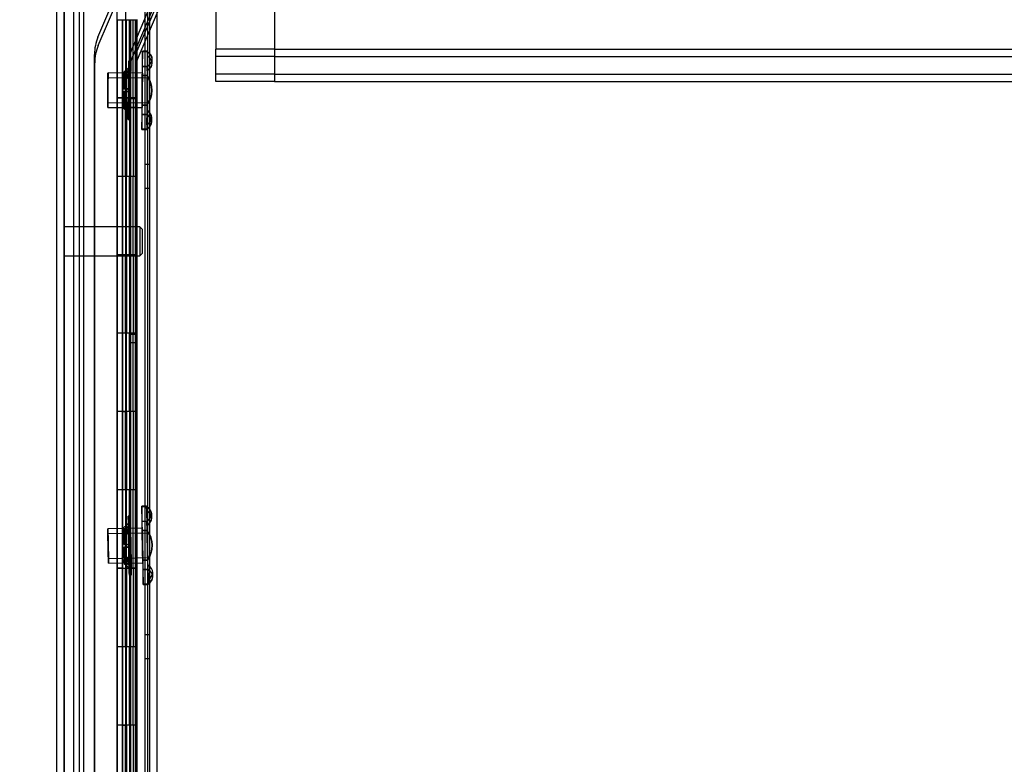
# Model space of a CAD drawing. Header units: inches. Extents: x 1 to 359, y -2 to 239.
# Tile 81 of 88: x 202 to 215, y 134 to 144. Entities that reach past the tile are written whole.
import ezdxf
from ezdxf.enums import TextEntityAlignment as Align
from ezdxf.lldxf.tags import DXFTag

# ---------------------------------------------------------------- set-up
doc = ezdxf.new("R2010")
doc.units = ezdxf.units.IN
doc.header["$MEASUREMENT"] = 0
for name, color, linetype in [('COM53964-2', 7, 'Continuous'), ('COM54746-60', 7, 'Continuous'), ('COM70220', 7, 'Continuous'), ('COM70739-9', 7, 'Continuous'), ('COM70839-3', 7, 'Continuous'), ('COM71196-8', 7, 'Continuous'), ('COM71301-8', 7, 'Continuous'), ('Default', 7, 'Continuous'), ('NTS18147', 7, 'Continuous'), ('STD26122', 7, 'Continuous'), ('WAM30038', 7, 'Continuous')]:
    doc.layers.add(name, color=color, linetype=linetype)
doc.styles.add('SEACAD_Times_New_Roman', font='times.ttf')
tags = doc.linetypes.add('HIDDEN2', pattern=[0.1875, 0.125, -0.0625]).pattern_tags.tags
tags[6:7] = [DXFTag(74, 4), DXFTag(75, 0), DXFTag(340, '0'), DXFTag(46, 0.0), DXFTag(50, 0.0), DXFTag(44, 0.0), DXFTag(45, 0.0)]
tags[4:5] = [DXFTag(74, 4), DXFTag(75, 0), DXFTag(340, '0'), DXFTag(46, 0.0), DXFTag(50, 0.0), DXFTag(44, 0.0), DXFTag(45, 0.0)]
doc.dimstyles.new('HAMMOND_(STH_-_540x360)', dxfattribs={"dimtxt": 2, "dimasz": 2.5, "dimexe": 1, "dimexo": 1, "dimgap": 0.5, "dimtad": 0, "dimtih": 1, "dimtoh": 1, "dimzin": 0, "dimdsep": 46, "dimtxsty": 'SEACAD_Times_New_Roman', "dimblk1": '_SE_FILLED', "dimblk2": '_SE_FILLED', "dimsah": 1, "dimcen": 1, "dimadec": 0, "dimazin": 0, "dimtfac": 0.8, "dimtofl": 0, "dimtmove": 0, "dimatfit": 3, "dimfxl": 1, "dimtolj": 1, "dimtzin": 0, "dimarcsym": 0})

# ---------------------------------------------------------------- blocks, each defined once
blk = doc.blocks.new('SE4')
at = {"layer": 'COM53964-2', "color": 7, "linetype": 'HIDDEN2'}
for p, q in [((205.289, 144.462), (205.289, 143.113)), ((204.542, 144.186), (204.542, 143.389)), ((204.542, 143.251), (204.542, 143.389)), ((205.289, 143.389), (204.542, 143.389)), ((205.289, 143.294), (204.542, 143.294)), ((205.289, 143.389), (227.664, 143.389)), ((205.289, 143.294), (227.664, 143.294)), ((204.542, 143.113), (204.542, 143.251)), ((204.542, 142.975), (204.542, 143.113)), ((205.289, 143.07), (204.542, 143.07)), ((205.289, 143.113), (205.289, 142.975)), ((205.289, 143.07), (227.664, 143.07)), ((205.289, 142.975), (204.542, 142.975)), ((205.289, 142.975), (227.664, 142.975))]:
    blk.add_line(p, q, dxfattribs=at)
at = {"layer": 'COM54746-60', "color": 7, "linetype": 'HIDDEN2'}
for p, q in [((202.796, 144.765), (202.796, 84.765)), ((203.637, 144.765), (203.637, 84.765)), ((203.346, 143.764), (203.346, 142.764)), ((203.351, 143.764), (203.351, 84.765)), ((203.39, 143.764), (203.39, 142.764)), ((203.396, 143.764), (203.396, 142.764)), ((203.401, 142.765), (203.401, 143.765)), ((203.442, 142.765), (203.442, 143.765)), ((203.451, 84.765), (203.451, 143.764)), ((203.456, 142.764), (203.456, 143.764)), ((203.487, 142.765), (203.487, 143.765)), ((203.536, 142.765), (203.536, 143.765)), ((203.346, 142.766), (203.284, 142.766)), ((203.346, 142.766), (203.39, 142.766)), ((203.346, 142.765), (203.346, 141.765)), ((203.518, 142.766), (203.39, 142.766)), ((203.39, 141.765), (203.39, 142.764)), ((203.396, 141.765), (203.396, 142.764)), ((203.401, 142.765), (203.401, 141.765)), ((203.442, 142.765), (203.442, 141.765)), ((203.456, 141.765), (203.456, 142.764)), ((203.518, 142.764), (203.518, 142.765)), ((203.518, 141.765), (203.518, 142.764)), ((203.527, 142.765), (203.527, 141.765)), ((203.536, 142.765), (203.531, 142.765)), ((203.531, 141.765), (203.531, 142.765)), ((203.536, 141.765), (203.536, 142.765)), ((203.699, 141.917), (203.637, 141.917)), ((203.346, 141.765), (203.346, 140.764)), ((203.39, 141.765), (203.39, 140.764)), ((203.396, 141.765), (203.396, 140.764)), ((203.401, 140.765), (203.401, 141.765)), ((203.442, 140.765), (203.442, 141.765)), ((203.456, 140.764), (203.456, 141.765)), ((203.487, 140.765), (203.487, 141.765)), ((203.536, 141.765), (203.531, 141.765)), ((203.536, 140.765), (203.536, 141.765)), ((203.637, 141.613), (203.699, 141.613)), ((203.346, 140.766), (203.284, 140.766)), ((203.346, 140.766), (203.39, 140.766)), ((203.346, 140.765), (203.346, 139.765)), ((203.518, 140.766), (203.39, 140.766)), ((203.39, 139.765), (203.39, 140.764)), ((203.396, 139.765), (203.396, 140.764)), ((203.401, 140.765), (203.401, 139.765)), ((203.442, 140.765), (203.442, 139.765)), ((203.456, 139.765), (203.456, 140.764)), ((203.518, 140.764), (203.518, 140.765)), ((203.518, 139.765), (203.518, 140.764)), ((203.527, 140.765), (203.527, 139.765)), ((203.536, 140.765), (203.531, 140.765)), ((203.531, 139.765), (203.531, 140.765)), ((203.536, 139.765), (203.536, 140.765)), ((203.346, 139.765), (203.346, 138.764)), ((203.39, 139.765), (203.39, 138.764)), ((203.396, 139.765), (203.396, 138.764)), ((203.401, 138.765), (203.401, 139.765)), ((203.442, 138.765), (203.442, 139.765)), ((203.456, 138.764), (203.456, 139.765)), ((203.487, 138.765), (203.487, 139.765)), ((203.536, 139.765), (203.531, 139.765)), ((203.536, 138.765), (203.536, 139.765)), ((203.346, 138.766), (203.284, 138.766)), ((203.346, 138.766), (203.39, 138.766)), ((203.346, 138.765), (203.346, 137.765)), ((203.518, 138.766), (203.39, 138.766)), ((203.39, 137.765), (203.39, 138.764)), ((203.396, 137.765), (203.396, 138.764)), ((203.401, 138.765), (203.401, 137.765)), ((203.442, 138.765), (203.442, 137.765)), ((203.456, 137.765), (203.456, 138.764)), ((203.518, 138.764), (203.518, 138.765)), ((203.518, 137.765), (203.518, 138.764)), ((203.527, 138.765), (203.527, 137.765)), ((203.536, 138.765), (203.531, 138.765)), ((203.531, 137.765), (203.531, 138.765)), ((203.536, 137.765), (203.536, 138.765)), ((203.346, 137.765), (203.346, 136.764)), ((203.39, 137.765), (203.39, 136.764)), ((203.396, 137.765), (203.396, 136.764)), ((203.401, 136.765), (203.401, 137.765)), ((203.442, 136.765), (203.442, 137.765)), ((203.456, 136.764), (203.456, 137.765)), ((203.487, 136.765), (203.487, 137.765)), ((203.536, 137.765), (203.531, 137.765)), ((203.536, 136.765), (203.536, 137.765)), ((203.346, 136.766), (203.284, 136.766)), ((203.346, 136.766), (203.39, 136.766)), ((203.346, 136.765), (203.346, 135.765)), ((203.518, 136.766), (203.39, 136.766)), ((203.39, 135.765), (203.39, 136.764)), ((203.396, 135.765), (203.396, 136.764)), ((203.401, 136.765), (203.401, 135.765)), ((203.442, 136.765), (203.442, 135.765)), ((203.456, 135.765), (203.456, 136.764)), ((203.518, 136.764), (203.518, 136.765)), ((203.518, 135.765), (203.518, 136.764)), ((203.527, 136.765), (203.527, 135.765)), ((203.536, 136.765), (203.531, 136.765)), ((203.531, 135.765), (203.531, 136.765)), ((203.536, 135.765), (203.536, 136.765)), ((203.699, 135.917), (203.637, 135.917)), ((203.346, 135.765), (203.346, 134.764)), ((203.39, 135.765), (203.39, 134.764)), ((203.396, 135.765), (203.396, 134.764)), ((203.401, 134.765), (203.401, 135.765)), ((203.442, 134.765), (203.442, 135.765)), ((203.456, 134.764), (203.456, 135.765)), ((203.487, 134.765), (203.487, 135.765)), ((203.536, 135.765), (203.531, 135.765)), ((203.536, 134.765), (203.536, 135.765)), ((203.637, 135.613), (203.699, 135.613)), ((203.346, 134.766), (203.284, 134.766)), ((203.346, 134.766), (203.39, 134.766)), ((203.346, 134.765), (203.346, 133.765)), ((203.518, 134.766), (203.39, 134.766)), ((203.39, 133.765), (203.39, 134.764)), ((203.396, 133.765), (203.396, 134.764)), ((203.401, 134.765), (203.401, 133.765)), ((203.442, 134.765), (203.442, 133.765)), ((203.456, 133.765), (203.456, 134.764)), ((203.518, 134.764), (203.518, 134.765)), ((203.518, 133.765), (203.518, 134.764)), ((203.527, 134.765), (203.527, 133.765)), ((203.536, 134.765), (203.531, 134.765)), ((203.531, 133.765), (203.531, 134.765)), ((203.536, 133.765), (203.536, 134.765))]:
    blk.add_line(p, q, dxfattribs=at)
at = {"layer": 'COM54746-60', "color": 7, "linetype": 'Continuous'}
for p, q in [((203.284, 143.764), (203.284, 143.765)), ((203.284, 143.764), (203.284, 142.764)), ((203.284, 143.764), (203.518, 143.764)), ((203.346, 143.765), (203.346, 143.764)), ((203.351, 143.765), (203.351, 143.764)), ((203.451, 143.764), (203.451, 143.765)), ((203.518, 142.765), (203.518, 143.764)), ((203.527, 142.765), (203.527, 143.765)), ((203.531, 143.765), (203.531, 142.765)), ((203.487, 142.765), (203.284, 142.765)), ((203.284, 142.765), (203.284, 141.765)), ((203.518, 142.764), (203.284, 142.764)), ((203.487, 142.765), (203.487, 141.765)), ((203.531, 142.765), (203.487, 142.765)), ((203.284, 141.765), (203.284, 140.764)), ((203.487, 141.765), (203.284, 141.765)), ((203.487, 141.765), (203.284, 141.765)), ((203.531, 141.765), (203.487, 141.765)), ((203.518, 140.765), (203.518, 141.765)), ((203.527, 140.765), (203.527, 141.765)), ((203.531, 141.765), (203.531, 140.765)), ((203.487, 140.765), (203.284, 140.765)), ((203.284, 140.765), (203.284, 139.765)), ((203.518, 140.764), (203.284, 140.764)), ((203.487, 140.765), (203.487, 139.765)), ((203.531, 140.765), (203.487, 140.765)), ((203.284, 139.765), (203.284, 138.764)), ((203.487, 139.765), (203.284, 139.765)), ((203.487, 139.765), (203.284, 139.765)), ((203.531, 139.765), (203.487, 139.765)), ((203.518, 138.765), (203.518, 139.765)), ((203.527, 138.765), (203.527, 139.765)), ((203.531, 139.765), (203.531, 138.765)), ((203.487, 138.765), (203.284, 138.765)), ((203.284, 138.765), (203.284, 137.765)), ((203.518, 138.764), (203.284, 138.764)), ((203.487, 138.765), (203.487, 137.765)), ((203.531, 138.765), (203.487, 138.765)), ((203.284, 137.765), (203.284, 136.764)), ((203.487, 137.765), (203.284, 137.765)), ((203.487, 137.765), (203.284, 137.765)), ((203.531, 137.765), (203.487, 137.765)), ((203.518, 136.765), (203.518, 137.765)), ((203.527, 136.765), (203.527, 137.765)), ((203.531, 137.765), (203.531, 136.765)), ((203.487, 136.765), (203.284, 136.765)), ((203.284, 136.765), (203.284, 135.765)), ((203.518, 136.764), (203.284, 136.764)), ((203.487, 136.765), (203.487, 135.765)), ((203.531, 136.765), (203.487, 136.765)), ((203.284, 135.765), (203.284, 134.764)), ((203.487, 135.765), (203.284, 135.765)), ((203.487, 135.765), (203.284, 135.765)), ((203.531, 135.765), (203.487, 135.765)), ((203.518, 134.765), (203.518, 135.765)), ((203.527, 134.765), (203.527, 135.765)), ((203.531, 135.765), (203.531, 134.765)), ((203.487, 134.765), (203.284, 134.765)), ((203.284, 134.765), (203.284, 133.765)), ((203.518, 134.764), (203.284, 134.764)), ((203.487, 134.765), (203.487, 133.765)), ((203.531, 134.765), (203.487, 134.765))]:
    blk.add_line(p, q, dxfattribs=at)
at = {"layer": 'COM70220', "color": 7, "linetype": 'HIDDEN2'}
for p, q in [((202.608, 84.199), (202.608, 145.259)), ((202.609, 84.199), (202.609, 145.259)), ((202.611, 84.199), (202.611, 145.259)), ((202.857, 84.199), (202.857, 145.259))]:
    blk.add_line(p, q, dxfattribs=at)
at = {"layer": 'COM70739-9', "color": 7, "linetype": 'HIDDEN2'}
blk.add_line((203.669, 144.966), (203.669, 84.346), dxfattribs=at)
at = {"layer": 'COM70839-3', "color": 7, "linetype": 'HIDDEN2'}
for p, q in [((203.038, 143.543), (203.788, 145.311)), ((203.042, 143.436), (203.838, 145.311)), ((203.46, 143.364), (204.236, 145.193)), ((203.465, 143.256), (204.241, 145.085)), ((203.526, 143.336), (204.303, 145.165)), ((203.531, 143.228), (204.307, 145.057)), ((202.995, 117.679), (202.992, 143.321)), ((203.455, 115.419), (203.452, 143.322)), ((203.527, 115.419), (203.524, 143.322)), ((202.996, 117.572), (202.997, 143.214)), ((203.455, 115.312), (203.456, 143.214)), ((203.527, 115.312), (203.528, 143.214)), ((203.524, 142.753), (203.452, 142.753)), ((203.528, 142.645), (203.456, 142.645)), ((203.452, 139.753), (203.524, 139.753)), ((203.456, 139.645), (203.528, 139.645))]:
    blk.add_line(p, q, dxfattribs=at)
for centre, radius, start, end in [((203.56, 143.322), 0.567, 157.0066, 180.0066), ((203.564, 143.214), 0.567, 156.9973, 179.9973), ((203.56, 143.322), 0.108, 157.0066, 180.0066), ((203.56, 143.322), 0.036, 157.0066, 180.0066), ((203.564, 143.214), 0.108, 156.9973, 179.9973), ((203.564, 143.214), 0.036, 156.9973, 179.9973)]:
    blk.add_arc(centre, radius, start, end, dxfattribs=at)
at = {"layer": 'COM71196-8', "color": 7, "linetype": 'Continuous'}
for p, q in [((203.282, 83.594), (203.282, 145.935)), ((202.512, 83.689), (202.512, 145.841))]:
    blk.add_line(p, q, dxfattribs=at)
at = {"layer": 'COM71196-8', "color": 7, "linetype": 'HIDDEN2'}
for p, q in [((202.607, 83.689), (202.607, 145.841)), ((203.387, 145.406), (203.387, 83.906))]:
    blk.add_line(p, q, dxfattribs=at)
at = {"layer": 'COM71301-8', "color": 7, "linetype": 'HIDDEN2'}
for p, q in [((202.732, 84.001), (202.732, 145.311)), ((203.794, 84.001), (203.794, 145.311))]:
    blk.add_line(p, q, dxfattribs=at)
at = {"layer": 'COM71301-8', "color": 7, "linetype": 'Continuous'}
blk.add_line((203.699, 84.001), (203.699, 145.311), dxfattribs=at)
at = {"layer": 'NTS18147', "color": 7, "linetype": 'HIDDEN2'}
for p, q in [((203.606, 143.358), (203.603, 143.169)), ((203.669, 143.362), (203.606, 143.363)), ((203.606, 143.169), (203.606, 143.358)), ((203.606, 143.358), (203.669, 143.357)), ((203.669, 143.357), (203.606, 143.358)), ((203.668, 143.303), (203.665, 143.114)), ((203.668, 143.303), (203.669, 143.357)), ((203.668, 143.114), (203.669, 143.303)), ((203.669, 143.303), (203.669, 143.357)), ((203.666, 143.169), (203.603, 143.169)), ((203.606, 143.169), (203.669, 143.169)), ((203.665, 143.114), (203.666, 143.169)), ((203.668, 143.114), (203.669, 143.169)), ((203.729, 143.209), (203.729, 143.263)), ((203.73, 143.207), (203.731, 143.262)), ((203.603, 143.083), (203.166, 143.086)), ((203.601, 143.051), (203.598, 142.674)), ((203.601, 143.051), (203.664, 143.051)), ((203.602, 142.674), (203.605, 143.051)), ((203.668, 143.051), (203.605, 143.051)), ((203.665, 143.051), (203.661, 142.673)), ((203.664, 142.673), (203.668, 143.051)), ((203.665, 143.051), (203.664, 143.051)), ((203.668, 143.051), (203.668, 143.051)), ((203.666, 143.018), (203.165, 143.023)), ((203.163, 142.71), (203.663, 142.705)), ((203.661, 142.673), (203.598, 142.674)), ((203.602, 142.674), (203.665, 142.673)), ((203.661, 142.673), (203.661, 142.673)), ((203.664, 142.673), (203.665, 142.673)), ((203.162, 142.646), (203.6, 142.643)), ((203.597, 142.367), (203.6, 142.556)), ((203.597, 142.556), (203.597, 142.367)), ((203.597, 142.556), (203.66, 142.555)), ((203.663, 142.555), (203.6, 142.556)), ((203.661, 142.61), (203.66, 142.555)), ((203.661, 142.61), (203.661, 142.421)), ((203.661, 142.421), (203.664, 142.61)), ((203.664, 142.61), (203.663, 142.555)), ((203.661, 142.421), (203.66, 142.367)), ((203.661, 142.421), (203.66, 142.367)), ((203.722, 142.46), (203.723, 142.514)), ((203.724, 142.461), (203.724, 142.516)), ((203.597, 142.367), (203.66, 142.367)), ((203.66, 142.367), (203.597, 142.367)), ((203.597, 142.363), (203.66, 142.362)), ((203.659, 137.558), (203.596, 137.557)), ((203.596, 137.552), (203.659, 137.554)), ((203.659, 137.554), (203.596, 137.552)), ((203.596, 137.552), (203.598, 137.364)), ((203.601, 137.364), (203.596, 137.552)), ((203.66, 137.499), (203.659, 137.554)), ((203.66, 137.499), (203.659, 137.554)), ((203.665, 137.31), (203.66, 137.499)), ((203.66, 137.499), (203.662, 137.31)), ((203.723, 137.407), (203.722, 137.461)), ((203.725, 137.405), (203.724, 137.46)), ((203.601, 137.277), (203.164, 137.269)), ((203.661, 137.365), (203.598, 137.364)), ((203.601, 137.364), (203.664, 137.365)), ((203.662, 137.31), (203.661, 137.365)), ((203.665, 137.31), (203.664, 137.365)), ((203.666, 137.215), (203.165, 137.205)), ((203.6, 137.246), (203.663, 137.247)), ((203.6, 137.246), (203.608, 136.868)), ((203.667, 137.247), (203.604, 137.246)), ((203.611, 136.868), (203.604, 137.246)), ((203.663, 137.247), (203.671, 136.87)), ((203.663, 137.247), (203.663, 137.247)), ((203.674, 136.87), (203.667, 137.247)), ((203.667, 137.247), (203.667, 137.247)), ((203.171, 136.892), (203.672, 136.902)), ((203.173, 136.829), (203.61, 136.837)), ((203.671, 136.87), (203.608, 136.868)), ((203.611, 136.868), (203.674, 136.87)), ((203.671, 136.87), (203.671, 136.87)), ((203.672, 136.806), (203.677, 136.618)), ((203.672, 136.806), (203.673, 136.752)), ((203.674, 136.87), (203.674, 136.87)), ((203.677, 136.618), (203.675, 136.806)), ((203.675, 136.806), (203.676, 136.752)), ((203.61, 136.751), (203.673, 136.752)), ((203.61, 136.751), (203.615, 136.562)), ((203.676, 136.752), (203.613, 136.751)), ((203.616, 136.562), (203.613, 136.751)), ((203.738, 136.658), (203.737, 136.713)), ((203.739, 136.659), (203.738, 136.714)), ((203.678, 136.563), (203.615, 136.562)), ((203.615, 136.557), (203.678, 136.558)), ((203.616, 136.562), (203.679, 136.563)), ((203.677, 136.618), (203.678, 136.563)), ((203.677, 136.618), (203.679, 136.563))]:
    blk.add_line(p, q, dxfattribs=at)
for centre, start, end in [((203.407, 142.864), 323.1324, 35.8643), ((203.406, 142.864), 323.1324, 35.8643), ((203.41, 142.864), 323.1324, 35.8643), ((203.41, 142.864), 323.1324, 35.8643), ((203.411, 137.053), 324.7497, 37.4817), ((203.411, 137.053), 324.7497, 37.4817), ((203.414, 137.053), 324.7497, 37.4817), ((203.414, 137.053), 324.7497, 37.4817)]:
    blk.add_arc(centre, 0.318, start, end, dxfattribs=at)
for centre, major_axis, ratio, start_param, end_param in [((203.602, 142.863), (-0.004, -0.5), 0.003907, 3.005126, 3.278082), ((203.41, 143.211), (-0.318, 0.002), 0.500006, 2.502372, 3.771791), ((203.411, 143.265), (-0.318, 0.002), 0.500006, 2.502372, 3.771791), ((203.412, 143.211), (-0.318, 0.004), 0.499986, 2.511394, 3.780813), ((203.665, 142.862), (-0.004, -0.5), 0.003907, 3.005126, 3.278082), ((203.413, 143.265), (-0.318, 0.004), 0.499986, 2.511394, 3.780813), ((203.602, 142.863), (0.004, 0.5), 0.003907, 0.91073, 1.183687), ((203.602, 142.863), (0.004, 0.5), 0.003907, -1.183665, -0.910708), ((203.665, 142.862), (0.004, 0.5), 0.003907, 0.91073, 1.183687), ((203.665, 142.862), (0.004, 0.5), 0.003907, -1.183665, -0.910708), ((203.602, 142.863), (-0.004, -0.5), 0.003907, -1.183665, -0.910708), ((203.602, 142.863), (-0.004, -0.5), 0.003907, 0.91073, 1.183687), ((203.665, 142.862), (-0.004, -0.5), 0.003907, -1.183665, -0.910708), ((203.665, 142.862), (-0.004, -0.5), 0.003907, 0.91073, 1.183687), ((203.404, 142.463), (-0.318, 0.004), 0.499986, 2.511394, 3.780813), ((203.406, 142.463), (-0.318, 0.002), 0.500006, 2.502372, 3.771791), ((203.404, 142.518), (-0.318, 0.004), 0.499986, 2.511394, 3.780813), ((203.406, 142.518), (-0.318, 0.002), 0.500006, 2.502372, 3.771791), ((203.602, 142.863), (0.004, 0.5), 0.003907, 3.005126, 3.278082), ((203.665, 142.862), (0.004, 0.5), 0.003907, 3.005126, 3.278082), ((203.606, 137.057), (0.01, -0.5), 0.003907, 3.005125, 3.278081), ((203.669, 137.058), (0.01, -0.5), 0.003907, 3.005125, 3.278081), ((203.405, 137.454), (-0.318, -0.005), 0.499987, 2.511394, 3.780813), ((203.404, 137.454), (-0.318, -0.007), 0.500005, 2.502372, 3.771791), ((203.406, 137.4), (-0.318, -0.005), 0.499987, 2.511394, 3.780813), ((203.405, 137.4), (-0.318, -0.007), 0.500005, 2.502372, 3.771791), ((203.606, 137.057), (-0.01, 0.5), 0.003907, 0.910729, 1.183686), ((203.606, 137.057), (-0.01, 0.5), 0.003907, -1.183666, -0.910709), ((203.669, 137.058), (-0.01, 0.5), 0.003907, 0.910729, 1.183686), ((203.669, 137.058), (-0.01, 0.5), 0.003907, -1.183666, -0.910709), ((203.606, 137.057), (0.01, -0.5), 0.003907, -1.183666, -0.910709), ((203.606, 137.057), (0.01, -0.5), 0.003907, 0.910729, 1.183686), ((203.669, 137.058), (0.01, -0.5), 0.003907, -1.183666, -0.910709), ((203.418, 136.707), (-0.318, -0.005), 0.499987, 2.511394, 3.780813), ((203.669, 137.058), (0.01, -0.5), 0.003907, 0.910729, 1.183686), ((203.42, 136.707), (-0.318, -0.007), 0.500005, 2.502372, 3.771791), ((203.419, 136.652), (-0.318, -0.005), 0.499987, 2.511394, 3.780813), ((203.421, 136.653), (-0.318, -0.007), 0.500005, 2.502372, 3.771791), ((203.606, 137.057), (-0.01, 0.5), 0.003907, 3.005125, 3.278081), ((203.669, 137.058), (-0.01, 0.5), 0.003907, 3.005125, 3.278081)]:
    blk.add_ellipse(centre, major_axis=major_axis, ratio=ratio, start_param=start_param, end_param=end_param, dxfattribs=at)
for centre, major_axis in [((203.164, 142.866), (-0.002, -0.22)), ((203.602, 142.863), (-0.002, -0.22)), ((203.164, 142.866), (-0.001, -0.156)), ((203.665, 142.862), (-0.001, -0.156)), ((203.168, 137.049), (0.004, -0.22)), ((203.606, 137.057), (0.004, -0.22)), ((203.168, 137.049), (0.003, -0.156)), ((203.669, 137.058), (0.003, -0.156))]:
    blk.add_ellipse(centre, major_axis=major_axis, ratio=0.003907, dxfattribs=at)
at = {"layer": 'STD26122', "color": 7, "linetype": 'HIDDEN2'}
for p, q in [((203.572, 141.121), (202.607, 141.121)), ((203.572, 141.121), (203.572, 140.751)), ((203.607, 141.086), (203.572, 141.121)), ((203.607, 140.786), (203.607, 141.086)), ((203.572, 140.751), (203.607, 140.786)), ((202.607, 140.751), (203.572, 140.751))]:
    blk.add_line(p, q, dxfattribs=at)
at = {"layer": 'WAM30038', "color": 7, "linetype": 'HIDDEN2'}
for p, q in [((203.455, 143.239), (203.431, 143.239)), ((203.364, 143.014), (203.409, 143.042)), ((203.41, 143.066), (203.365, 143.038)), ((203.365, 143.038), (203.38, 143.026)), ((203.366, 143.093), (203.381, 143.075)), ((203.381, 143.075), (203.366, 143.093)), ((203.366, 143.038), (203.411, 143.066)), ((203.411, 143.042), (203.366, 143.014)), ((203.382, 143.026), (203.366, 143.038)), ((203.38, 143.026), (203.446, 143.066)), ((203.445, 143.041), (203.38, 143.001)), ((203.381, 143.001), (203.447, 143.041)), ((203.447, 143.066), (203.382, 143.026)), ((203.453, 143.071), (203.423, 143.071)), ((203.454, 143.071), (203.425, 143.071)), ((203.454, 143.15), (203.43, 143.15)), ((203.38, 143.001), (203.364, 143.014)), ((203.366, 143.014), (203.381, 143.001)), ((203.408, 142.882), (203.363, 142.882)), ((203.363, 142.882), (203.379, 142.882)), ((203.363, 142.847), (203.407, 142.847)), ((203.379, 142.847), (203.363, 142.847)), ((203.364, 142.847), (203.38, 142.847)), ((203.409, 142.847), (203.364, 142.847)), ((203.381, 142.882), (203.365, 142.882)), ((203.365, 142.882), (203.41, 142.882)), ((203.379, 142.882), (203.444, 142.881)), ((203.443, 142.846), (203.379, 142.847)), ((203.38, 142.847), (203.446, 142.846)), ((203.446, 142.881), (203.381, 142.882)), ((203.407, 142.847), (203.443, 142.846)), ((203.408, 142.882), (203.444, 142.881)), ((203.409, 142.847), (203.446, 142.846)), ((203.41, 142.882), (203.446, 142.881)), ((203.362, 142.716), (203.378, 142.728)), ((203.406, 142.687), (203.362, 142.716)), ((203.378, 142.703), (203.362, 142.691)), ((203.362, 142.691), (203.406, 142.662)), ((203.379, 142.728), (203.363, 142.716)), ((203.363, 142.716), (203.408, 142.687)), ((203.363, 142.691), (203.379, 142.703)), ((203.407, 142.662), (203.363, 142.691)), ((203.378, 142.728), (203.442, 142.687)), ((203.442, 142.662), (203.378, 142.703)), ((203.444, 142.687), (203.379, 142.728)), ((203.379, 142.703), (203.444, 142.662)), ((203.362, 142.636), (203.378, 142.654)), ((203.378, 142.654), (203.362, 142.636)), ((203.419, 142.657), (203.449, 142.657)), ((203.421, 142.657), (203.451, 142.657)), ((203.425, 142.578), (203.449, 142.578)), ((203.424, 142.489), (203.448, 142.489)), ((203.448, 137.429), (203.424, 137.429)), ((203.363, 137.281), (203.38, 137.263)), ((203.38, 137.263), (203.363, 137.281)), ((203.451, 137.261), (203.421, 137.261)), ((203.452, 137.261), (203.423, 137.261)), ((203.45, 137.34), (203.426, 137.339)), ((203.408, 137.255), (203.364, 137.226)), ((203.364, 137.202), (203.408, 137.231)), ((203.364, 137.226), (203.38, 137.214)), ((203.38, 137.189), (203.364, 137.202)), ((203.365, 137.226), (203.409, 137.255)), ((203.381, 137.214), (203.365, 137.226)), ((203.41, 137.231), (203.366, 137.202)), ((203.366, 137.202), (203.382, 137.189)), ((203.38, 137.214), (203.444, 137.256)), ((203.445, 137.231), (203.38, 137.189)), ((203.446, 137.256), (203.381, 137.214)), ((203.382, 137.189), (203.446, 137.231)), ((203.411, 137.071), (203.367, 137.07)), ((203.367, 137.07), (203.383, 137.07)), ((203.367, 137.035), (203.412, 137.036)), ((203.383, 137.035), (203.367, 137.035)), ((203.368, 137.07), (203.413, 137.071)), ((203.384, 137.07), (203.368, 137.07)), ((203.414, 137.036), (203.369, 137.035)), ((203.369, 137.035), (203.385, 137.035)), ((203.383, 137.07), (203.447, 137.072)), ((203.448, 137.037), (203.383, 137.035)), ((203.449, 137.072), (203.384, 137.07)), ((203.385, 137.035), (203.45, 137.037)), ((203.411, 137.071), (203.447, 137.072)), ((203.412, 137.036), (203.448, 137.037)), ((203.413, 137.071), (203.449, 137.072)), ((203.414, 137.036), (203.45, 137.037)), ((203.37, 136.903), (203.386, 136.917)), ((203.415, 136.876), (203.37, 136.903)), ((203.387, 136.917), (203.371, 136.904)), ((203.371, 136.904), (203.417, 136.876)), ((203.386, 136.892), (203.371, 136.879)), ((203.372, 136.879), (203.387, 136.892)), ((203.386, 136.917), (203.451, 136.877)), ((203.452, 136.852), (203.386, 136.892)), ((203.453, 136.877), (203.387, 136.917)), ((203.387, 136.892), (203.453, 136.852)), ((203.371, 136.879), (203.416, 136.851)), ((203.417, 136.851), (203.372, 136.879)), ((203.372, 136.824), (203.388, 136.843)), ((203.388, 136.843), (203.372, 136.824)), ((203.429, 136.846), (203.459, 136.847)), ((203.431, 136.847), (203.46, 136.847)), ((203.437, 136.768), (203.461, 136.769)), ((203.439, 136.679), (203.463, 136.679))]:
    blk.add_line(p, q, dxfattribs=at)
for centre, radius, start, end in [((202.955, 143.655), 0.693, 311.1115, 313.2454), ((202.742, 143.895), 1.014, 311.2421, 312.7062), ((203.408, 142.865), 0.0181, 266.7499, 357.607), ((203.408, 142.864), 0.018, 1.1653, 92.4698), ((203.411, 142.865), 0.0181, 266.3264, 357.622), ((202.926, 142.065), 0.716, 45.7841, 47.851), ((202.678, 141.795), 1.082, 46.3373, 47.709), ((202.937, 137.831), 0.693, 312.7289, 314.8629), ((202.717, 138.065), 1.014, 312.8595, 314.3236), ((203.413, 137.053), 0.018, 2.7827, 94.0872), ((203.412, 137.054), 0.0181, 268.3673, 359.2244), ((203.415, 137.054), 0.0181, 267.9437, 359.2393), ((202.953, 136.241), 0.716, 47.4015, 49.4684), ((202.712, 135.964), 1.082, 47.9545, 49.3264)]:
    blk.add_arc(centre, radius, start, end, dxfattribs=at)
for centre, major_axis in [((203.428, 142.864), (0.003, 0.375)), ((203.452, 142.864), (0.003, 0.375)), ((203.432, 137.054), (-0.007, 0.375)), ((203.456, 137.054), (-0.007, 0.375))]:
    blk.add_ellipse(centre, major_axis=major_axis, ratio=0.003907, dxfattribs=at)
for centre, major_axis, start_param, end_param in [((203.364, 142.865), (0.002, 0.229), 0.076526, 0.708895), ((203.364, 142.865), (0.002, 0.229), -0.708872, -0.076503), ((203.38, 142.864), (0.002, 0.211), 0.083045, 0.702376), ((203.38, 142.864), (0.002, 0.211), -0.702353, -0.083023), ((203.428, 142.864), (-0.003, -0.286), 3.927002, 4.7124), ((203.428, 142.864), (0.003, 0.286), 0.000011, 0.785409), ((203.428, 142.864), (0.003, 0.286), 4.7124, 5.497798), ((203.428, 142.864), (-0.003, -0.286), 2.356206, 3.141604), ((203.452, 142.864), (0.002, 0.275), 0.844904, 1.511313), ((203.452, 143.054), (-0.0002, -0.0175), 2.720548, 5.133456), ((203.452, 142.864), (0.002, 0.275), 0.059505, 0.725915), ((203.452, 142.864), (0.002, 0.275), -1.511291, -0.844881), ((203.454, 143.132), (-0.0002, -0.0175), 1.93515, 4.348057), ((203.452, 142.864), (0.002, 0.275), -0.725893, -0.059483), ((203.454, 143.054), (-0.0002, -0.0175), 1.149752, 3.562659), ((203.364, 142.865), (0.002, 0.229), 0.861924, 1.494293), ((203.364, 142.865), (0.002, 0.229), -1.494271, -0.861902), ((203.38, 142.864), (0.002, 0.211), 0.868443, 1.487774), ((203.38, 142.864), (0.002, 0.211), -1.487751, -0.868421), ((203.364, 142.865), (-0.002, -0.229), -1.494271, -0.861902), ((203.364, 142.865), (-0.002, -0.229), 0.861924, 1.494293), ((203.38, 142.864), (-0.002, -0.211), -1.487751, -0.868421), ((203.38, 142.864), (-0.002, -0.211), 0.868443, 1.487774), ((203.428, 142.864), (-0.003, -0.286), 4.7124, 5.497798), ((203.428, 142.864), (0.003, 0.286), 3.927002, 4.7124), ((203.452, 142.864), (-0.002, -0.275), -1.511291, -0.844881), ((203.451, 142.864), (-0.0002, -0.0175), 3.505947, 5.918854), ((203.452, 142.864), (-0.002, -0.275), 0.844904, 1.511313), ((203.453, 142.864), (0.0002, 0.0175), 3.505947, 5.918854), ((203.364, 142.865), (-0.002, -0.229), -0.708872, -0.076503), ((203.364, 142.865), (-0.002, -0.229), 0.076526, 0.708895), ((203.38, 142.864), (-0.002, -0.211), 0.083045, 0.702376), ((203.38, 142.864), (-0.002, -0.211), -0.702353, -0.083023), ((203.428, 142.864), (-0.003, -0.286), 0.000011, 0.785409), ((203.428, 142.864), (0.003, 0.286), 2.356206, 3.141604), ((203.449, 142.674), (0.0002, 0.0175), 1.149752, 3.562659), ((203.451, 142.674), (0.0002, 0.0175), 2.720548, 5.133456), ((203.452, 142.864), (-0.002, -0.275), 0.059505, 0.725915), ((203.452, 142.864), (-0.002, -0.275), -0.725893, -0.059483), ((203.449, 142.596), (0.0002, 0.0175), 1.93515, 4.348057), ((203.368, 137.053), (-0.004, 0.229), -0.708873, -0.076504), ((203.368, 137.053), (-0.004, 0.229), 0.076525, 0.708894), ((203.384, 137.053), (-0.004, 0.211), 0.083044, 0.702375), ((203.384, 137.053), (-0.004, 0.211), -0.702354, -0.083024), ((203.432, 137.054), (0.006, -0.286), 2.356205, 3.141603), ((203.432, 137.054), (-0.006, 0.286), 0.00001, 0.785408), ((203.45, 137.322), (0.0003, -0.0175), 1.935149, 4.348056), ((203.456, 137.054), (-0.005, 0.275), -0.725894, -0.059484), ((203.456, 137.054), (-0.005, 0.275), 0.059504, 0.725914), ((203.451, 137.244), (0.0003, -0.0175), 2.720547, 5.133455), ((203.453, 137.244), (0.0003, -0.0175), 1.149751, 3.562658), ((203.368, 137.053), (-0.004, 0.229), 0.861923, 1.494292), ((203.368, 137.053), (-0.004, 0.229), -1.494272, -0.861903), ((203.384, 137.053), (-0.004, 0.211), 0.868442, 1.487773), ((203.384, 137.053), (-0.004, 0.211), -1.487752, -0.868422), ((203.432, 137.054), (0.006, -0.286), 3.927001, 4.712399), ((203.432, 137.054), (-0.006, 0.286), 4.712399, 5.497797), ((203.456, 137.054), (-0.005, 0.275), 0.844903, 1.511312), ((203.456, 137.054), (-0.005, 0.275), -1.511292, -0.844882), ((203.368, 137.053), (0.004, -0.229), -1.494272, -0.861903), ((203.368, 137.053), (0.004, -0.229), 0.861923, 1.494292), ((203.384, 137.053), (0.004, -0.211), -1.487752, -0.868422), ((203.384, 137.053), (0.004, -0.211), 0.868442, 1.487773), ((203.432, 137.054), (0.006, -0.286), 4.712399, 5.497797), ((203.432, 137.054), (-0.006, 0.286), 3.927001, 4.712399), ((203.455, 137.054), (0.0003, -0.0175), 3.505946, 5.918853), ((203.456, 137.054), (0.005, -0.275), -1.511292, -0.844882), ((203.457, 137.054), (-0.0003, 0.0175), 3.505946, 5.918853), ((203.456, 137.054), (0.005, -0.275), 0.844903, 1.511312), ((203.384, 137.053), (0.004, -0.211), -0.702354, -0.083024), ((203.384, 137.053), (0.004, -0.211), 0.083044, 0.702375), ((203.368, 137.053), (0.004, -0.229), -0.708873, -0.076504), ((203.368, 137.053), (0.004, -0.229), 0.076525, 0.708894), ((203.432, 137.054), (-0.006, 0.286), 2.356205, 3.141603), ((203.432, 137.054), (0.006, -0.286), 0.00001, 0.785408), ((203.459, 136.865), (-0.0003, 0.0175), 1.149751, 3.562658), ((203.456, 137.054), (0.005, -0.275), -0.725894, -0.059484), ((203.46, 136.865), (-0.0003, 0.0175), 2.720547, 5.133455), ((203.456, 137.054), (0.005, -0.275), 0.059504, 0.725914), ((203.461, 136.786), (-0.0003, 0.0175), 1.935149, 4.348056)]:
    blk.add_ellipse(centre, major_axis=major_axis, ratio=0.003907, start_param=start_param, end_param=end_param, dxfattribs=at)
for points, knots in [([(203.366, 143.093), (203.379, 143.104), (203.391, 143.116), (203.404, 143.127), (203.407, 143.129), (203.409, 143.131), (203.411, 143.132)], [0, 0, 0, 0, 0.858552, 0.858552, 0.858552, 1, 1, 1, 1]), ([(203.447, 143.132), (203.445, 143.131), (203.444, 143.129), (203.442, 143.128), (203.422, 143.11), (203.402, 143.093), (203.381, 143.075)], [0, 0, 0, 0, 0.073129, 0.073129, 0.073129, 1, 1, 1, 1]), ([(203.409, 143.042), (203.411, 143.043), (203.414, 143.044), (203.418, 143.048), (203.42, 143.05), (203.423, 143.054), (203.425, 143.057), (203.428, 143.062), (203.429, 143.064), (203.429, 143.066)], [0, 0, 0, 0, 0.25, 0.25, 0.5, 0.5, 0.75, 0.75, 1, 1, 1, 1]), ([(203.423, 143.071), (203.423, 143.071), (203.422, 143.071), (203.418, 143.071), (203.414, 143.069), (203.41, 143.066)], [0.4389373, 0.4389373, 0.4389373, 0.4389373, 0.5, 0.5, 1, 1, 1, 1]), ([(203.411, 143.066), (203.413, 143.068), (203.415, 143.069), (203.419, 143.07), (203.421, 143.071), (203.424, 143.071), (203.424, 143.071), (203.425, 143.071)], [0, 0, 0, 0, 0.25, 0.25, 0.5, 0.5, 0.5626089, 0.5626089, 0.5626089, 0.5626089]), ([(203.43, 143.066), (203.43, 143.064), (203.429, 143.062), (203.427, 143.057), (203.425, 143.054), (203.419, 143.048), (203.415, 143.044), (203.411, 143.042)], [0, 0, 0, 0, 0.25, 0.25, 0.5, 0.5, 1, 1, 1, 1]), ([(203.425, 142.662), (203.425, 142.664), (203.424, 142.667), (203.422, 142.672), (203.42, 142.674), (203.415, 142.681), (203.41, 142.684), (203.406, 142.687)], [0, 0, 0, 0, 0.25, 0.25, 0.5, 0.5, 1, 1, 1, 1]), ([(203.406, 142.662), (203.408, 142.661), (203.41, 142.66), (203.414, 142.658), (203.416, 142.657), (203.419, 142.657), (203.419, 142.657), (203.42, 142.657)], [0, 0, 0, 0, 0.25, 0.25, 0.5, 0.5, 0.5626089, 0.5626089, 0.5626089, 0.5626089]), ([(203.421, 142.657), (203.421, 142.657), (203.42, 142.657), (203.416, 142.657), (203.412, 142.659), (203.407, 142.662)], [0.4389373, 0.4389373, 0.4389373, 0.4389373, 0.5, 0.5, 1, 1, 1, 1]), ([(203.408, 142.687), (203.41, 142.686), (203.412, 142.684), (203.416, 142.68), (203.418, 142.678), (203.422, 142.674), (203.423, 142.672), (203.426, 142.667), (203.427, 142.664), (203.427, 142.662)], [0, 0, 0, 0, 0.25, 0.25, 0.5, 0.5, 0.75, 0.75, 1, 1, 1, 1]), ([(203.406, 142.596), (203.404, 142.598), (203.402, 142.6), (203.4, 142.602), (203.387, 142.613), (203.374, 142.625), (203.362, 142.636)], [0, 0, 0, 0, 0.141448, 0.141448, 0.141448, 1, 1, 1, 1]), ([(203.378, 142.654), (203.398, 142.636), (203.418, 142.618), (203.438, 142.6), (203.439, 142.599), (203.441, 142.597), (203.442, 142.596)], [0, 0, 0, 0, 0.926871, 0.926871, 0.926871, 1, 1, 1, 1]), ([(203.363, 137.281), (203.376, 137.292), (203.388, 137.304), (203.401, 137.316), (203.403, 137.318), (203.405, 137.32), (203.407, 137.322)], [0, 0, 0, 0, 0.858552, 0.858552, 0.858552, 1, 1, 1, 1]), ([(203.443, 137.322), (203.442, 137.321), (203.44, 137.319), (203.439, 137.318), (203.419, 137.3), (203.399, 137.281), (203.38, 137.263)], [0, 0, 0, 0, 0.073129, 0.073129, 0.073129, 1, 1, 1, 1]), ([(203.421, 137.261), (203.421, 137.261), (203.421, 137.261), (203.416, 137.26), (203.412, 137.258), (203.408, 137.255)], [0.4389367, 0.4389367, 0.4389367, 0.4389367, 0.5, 0.5, 1, 1, 1, 1]), ([(203.408, 137.231), (203.411, 137.232), (203.413, 137.234), (203.417, 137.237), (203.419, 137.239), (203.422, 137.244), (203.424, 137.246), (203.426, 137.251), (203.427, 137.254), (203.427, 137.256)], [0, 0, 0, 0, 0.25, 0.25, 0.5, 0.5, 0.75, 0.75, 1, 1, 1, 1]), ([(203.409, 137.255), (203.412, 137.257), (203.414, 137.258), (203.418, 137.26), (203.42, 137.26), (203.422, 137.261), (203.422, 137.261), (203.423, 137.261)], [0, 0, 0, 0, 0.25, 0.25, 0.5, 0.5, 0.5626083, 0.5626083, 0.5626083, 0.5626083]), ([(203.429, 137.256), (203.429, 137.254), (203.428, 137.251), (203.425, 137.246), (203.424, 137.244), (203.418, 137.237), (203.414, 137.233), (203.41, 137.231)], [0, 0, 0, 0, 0.25, 0.25, 0.5, 0.5, 1, 1, 1, 1]), ([(203.418, 136.785), (203.416, 136.787), (203.413, 136.789), (203.411, 136.791), (203.398, 136.802), (203.385, 136.813), (203.372, 136.824)], [0, 0, 0, 0, 0.141448, 0.141448, 0.141448, 1, 1, 1, 1]), ([(203.388, 136.843), (203.408, 136.825), (203.429, 136.808), (203.449, 136.79), (203.451, 136.789), (203.452, 136.787), (203.454, 136.786)], [0, 0, 0, 0, 0.926871, 0.926871, 0.926871, 1, 1, 1, 1]), ([(203.435, 136.852), (203.435, 136.854), (203.434, 136.856), (203.431, 136.861), (203.43, 136.863), (203.424, 136.87), (203.42, 136.873), (203.415, 136.876)], [0, 0, 0, 0, 0.25, 0.25, 0.5, 0.5, 1, 1, 1, 1]), ([(203.416, 136.851), (203.418, 136.85), (203.42, 136.849), (203.424, 136.847), (203.426, 136.847), (203.429, 136.846), (203.429, 136.846), (203.429, 136.846)], [0, 0, 0, 0, 0.25, 0.25, 0.5, 0.5, 0.5626083, 0.5626083, 0.5626083, 0.5626083]), ([(203.417, 136.876), (203.419, 136.875), (203.421, 136.873), (203.425, 136.87), (203.427, 136.868), (203.431, 136.864), (203.433, 136.861), (203.436, 136.856), (203.436, 136.854), (203.436, 136.852)], [0, 0, 0, 0, 0.25, 0.25, 0.5, 0.5, 0.75, 0.75, 1, 1, 1, 1]), ([(203.431, 136.847), (203.431, 136.847), (203.43, 136.847), (203.426, 136.847), (203.422, 136.849), (203.417, 136.851)], [0.4389367, 0.4389367, 0.4389367, 0.4389367, 0.5, 0.5, 1, 1, 1, 1])]:
    blk.add_open_spline(points, degree=3, knots=knots, dxfattribs=at)
blk = doc.blocks.new('DMBLK131')
at = {"layer": 'Default', "linetype": 'Continuous', "transparency": 16777216}
for points in [[(184.321, 143.531), (185.154, 143.531), (184.737, 146.031)], [(184.321, 85.999), (184.737, 83.499), (185.154, 85.999)]]:
    blk.add_hatch(color=7, dxfattribs=at).paths.add_polyline_path(points)
at = {"layer": 'Default', "color": 7, "linetype": 'Continuous', "transparency": 16777216}
for p, q in [((201.702, 146.031), (183.737, 146.031)), ((184.737, 146.031), (184.737, 116.465)), ((184.737, 110.065), (184.737, 83.499)), ((201.702, 83.499), (183.737, 83.499))]:
    blk.add_line(p, q, dxfattribs=at)
at = {"layer": 'Default', "color": 7, "linetype": 'Continuous', "transparency": 16777216, "style": 'SEACAD_Times_New_Roman'}
for s, p in [('62.53', (181.325, 115.765)), ('DOOR', (180.543, 112.765))]:
    blk.add_text(s, height=2, dxfattribs=at).set_placement(p, align=Align.TOP_LEFT)
blk = doc.blocks.new('_SE_FILLED')
at = {"color": 0}
blk.add_line((0, 0), (-1, 0), dxfattribs=at)
blk.add_solid([(0, 0), (-1, -0.1665), (-1, 0.1665), (0, 0)], dxfattribs=at)

msp = doc.modelspace()

# ---------------------------------------------------------------- block references
at = {"layer": 'Default'}
msp.add_blockref('SE4', (0, 0), dxfattribs=at)

# ---------------------------------------------------------------- dimensions: what is measured, and where the dimension line sits
at = {"layer": 'Default', "color": 7, "linetype": 'Continuous'}
dim = msp.add_linear_dim(base=(184.737, 146.031), p1=(202.702, 146.031), p2=(202.702, 83.499), angle=270, text='\\A1;<>\\PDOOR', dimstyle='HAMMOND_(STH_-_540x360)', dxfattribs=at)
dim.commit()
dim.dimension.update_dxf_attribs({"geometry": 'DMBLK131', "text_midpoint": (184.737, 114.765), "dimtype": 161})

doc.saveas('drawing.dxf')
